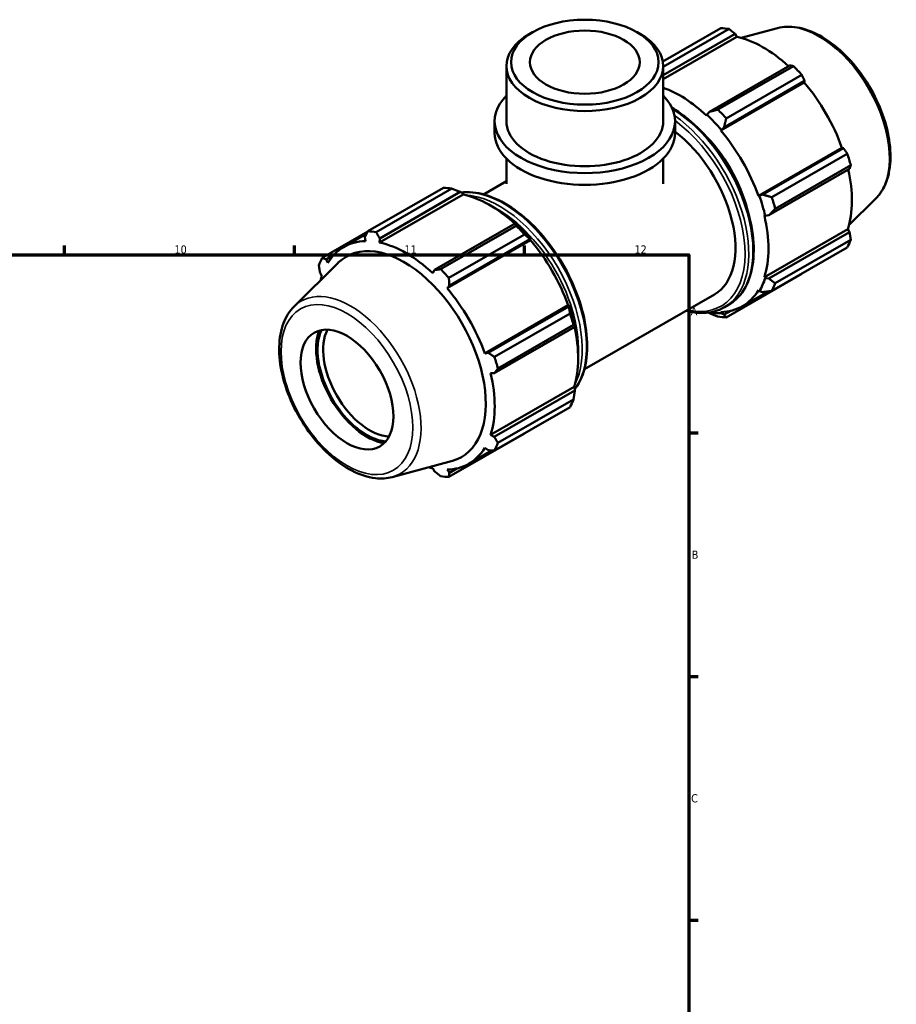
# Model space of a CAD drawing. Header units: millimetres. Extents: x 0 to 931, y 0 to 858.
# Tile 6 of 6: x 617 to 884, y 346 to 646. Entities that reach past the tile are written whole.
import ezdxf

# ---------------------------------------------------------------- set-up
doc = ezdxf.new("R2010")
doc.units = ezdxf.units.MM
for name, color, linetype, lineweight in [('Border (ISO)', 7, 'Continuous', 70), ('Visible (ISO)', 7, 'Continuous', 50), ('Visible Narrow (ISO)', 7, 'Continuous', 35)]:
    doc.layers.add(name, color=color, linetype=linetype, lineweight=lineweight)
doc.styles.add('Note Text (ISO)', font='tahoma.ttf')

# ---------------------------------------------------------------- blocks, each defined once
blk = doc.blocks.new('Borders Default Border')
at = {"layer": 'Border (ISO)'}
for p, q in [((630.75, 574), (630.75, 576.9)), ((700.83, 574), (700.83, 576.9)), ((770.92, 574), (770.92, 576.9)), ((821, 519.75), (823.9, 519.75)), ((821, 445.5), (823.9, 445.5)), ((821, 371.25), (823.9, 371.25))]:
    blk.add_line(p, q, dxfattribs=at)
at = {"layer": 'Border (ISO)', "flags": 128}
blk.add_lwpolyline([(20, 20), (20, 574), (821, 574), (821, 20), (20, 20)], dxfattribs=at)
at = {"layer": 'Border (ISO)', "color": 232, "true_color": 0xca0064, "char_height": 2.5, "attachment_point": 7, "style": 'Note Text (ISO)'}
for s, insert in [('10', (664.29, 574.35)), ('11', (734.37, 574.4)), ('12', (804.46, 574.4)), ('A', (821.59, 555.62)), ('B', (821.89, 481.37)), ('C', (821.73, 407.08))]:
    blk.add_mtext(s, dxfattribs=dict(at, insert=insert))

msp = doc.modelspace()

# ---------------------------------------------------------------- linework, layer by layer
at = {"layer": 'Visible (ISO)'}
for p, q in [((813.115, 632.945), (830.742, 643.096)), ((833.273, 642.851), (813.234, 631.311)), ((848.013, 643.101), (836.983, 640.11)), ((773.384, 641.861), (772.366, 641.27)), ((805.28, 641.861), (806.298, 641.27)), ((813.234, 628.794), (835.097, 641.384)), ((813.234, 627.533), (835.642, 640.437)), ((835.097, 641.384), (835.642, 640.437)), ((765.431, 614.761), (765.431, 631.575)), ((813.234, 614.761), (813.234, 631.575)), ((851.836, 631.745), (827.272, 617.6)), ((829.88, 618.285), (852.906, 631.545)), ((855.437, 628.875), (832.411, 615.615)), ((830.773, 611.878), (856.199, 626.52)), ((831.755, 612.873), (856.318, 627.018)), ((856.318, 627.018), (856.199, 626.52)), ((826.518, 616.727), (826.431, 616.458)), ((827.272, 617.6), (826.518, 616.727)), ((761.845, 611.164), (761.845, 614.761)), ((816.819, 611.164), (816.819, 614.761)), ((830.907, 612.098), (831.755, 612.873)), ((830.773, 611.878), (830.907, 612.098)), ((842.239, 592.019), (867.665, 606.66)), ((868.154, 606.518), (843.59, 592.373)), ((867.665, 606.66), (868.154, 606.518)), ((765.431, 595.703), (765.431, 603.348)), ((813.234, 595.703), (813.234, 603.348)), ((846.293, 591.569), (869.32, 604.829)), ((845.447, 586.121), (870.01, 600.266)), ((870.369, 601.3), (847.342, 588.039)), ((723.227, 581.182), (746.254, 594.443)), ((748.785, 594.197), (725.758, 580.937)), ((758.498, 592.43), (765.431, 596.422)), ((752.233, 592.406), (726.807, 577.764)), ((726.828, 579.036), (751.392, 593.181)), ((751.392, 593.181), (752.146, 592.776)), ((752.146, 592.776), (752.233, 592.406)), ((842.496, 592.025), (842.239, 592.019)), ((843.59, 592.373), (842.496, 592.025)), ((877.945, 591.122), (869.822, 583.084)), ((844.038, 585.963), (844.314, 585.904)), ((844.314, 585.904), (845.447, 586.121)), ((768.13, 583.542), (743.567, 569.397)), ((745.391, 569.631), (768.418, 582.891)), ((768.535, 583.337), (768.13, 583.542)), ((723.181, 581.094), (709.344, 573.126)), ((715.887, 576.408), (722.824, 580.403)), ((722.346, 579.471), (722.465, 578.185)), ((770.949, 580.222), (747.922, 566.961)), ((844.038, 567.215), (869.463, 581.857)), ((870.01, 580.914), (845.447, 566.769)), ((869.463, 581.857), (870.01, 580.914)), ((726.807, 577.764), (726.828, 579.036)), ((772.79, 578.488), (747.365, 563.846)), ((748.049, 564.67), (772.612, 578.815)), ((772.612, 578.815), (772.924, 578.708)), ((772.924, 578.708), (772.79, 578.488)), ((869.32, 576.277), (846.293, 563.017)), ((847.342, 565.34), (870.369, 578.6)), ((710.511, 572.602), (712.778, 573.908)), ((700.719, 558.281), (714.211, 571.631)), ((710.999, 571.531), (710.511, 572.602)), ((708.654, 568.489), (709.201, 567.546)), ((743.567, 569.397), (743.023, 568.426)), ((832.411, 554.96), (855.437, 568.221)), ((844.314, 566.955), (844.038, 567.215)), ((747.365, 563.846), (748.049, 564.67)), ((845.447, 566.769), (844.314, 566.955)), ((789.189, 539.135), (828.837, 561.967)), ((837.352, 558.354), (845.189, 562.867)), ((842.239, 563.23), (842.496, 562.927)), ((842.496, 562.927), (843.59, 562.656)), ((784.256, 558.629), (758.831, 543.987)), ((784.448, 558.315), (759.885, 544.17)), ((784.256, 558.629), (784.513, 558.635)), ((784.513, 558.635), (784.448, 558.315)), ((831.858, 558.029), (833.142, 558.768)), ((761.805, 542.916), (784.832, 556.176)), ((826.93, 556.406), (827.272, 556.222)), ((830.907, 556.202), (830.773, 556.576)), ((831.755, 555.787), (830.907, 556.202)), ((833.78, 556.954), (831.755, 555.787)), ((785.88, 552.646), (762.853, 539.386)), ((786.304, 552.063), (786.331, 552.514)), ((761.741, 537.918), (786.304, 552.063)), ((759.885, 544.17), (758.831, 543.987)), ((760.629, 537.931), (761.741, 537.918)), ((786.055, 533.825), (760.629, 519.183)), ((786.304, 532.711), (761.741, 518.566)), ((786.055, 533.825), (786.331, 533.565)), ((786.331, 533.565), (786.304, 532.711)), ((762.853, 516.686), (785.88, 529.946)), ((784.832, 527.624), (761.805, 514.363)), ((747.922, 506.307), (770.949, 519.567)), ((761.741, 518.566), (760.629, 519.183)), ((753.943, 510.322), (761.022, 514.399)), ((758.831, 515.199), (759.885, 514.453)), ((730.652, 506.302), (748.971, 511.27)), ((743.023, 508.966), (743.567, 508.019)), ((748.049, 507.584), (747.365, 508.545)), ((750.372, 508.922), (748.049, 507.584))]:
    msp.add_line(p, q, dxfattribs=at)
for centre, major_axis, ratio in [((789.332, 632.747), (22.467, 0), 0.5758617), ((789.332, 632.747), (16.731, 0), 0.5758617), ((716.854, 532.964), (9.981, -17.332), 0.5780931)]:
    msp.add_ellipse(centre, major_axis=major_axis, ratio=ratio, dxfattribs=at)
for centre, major_axis, ratio, start_param, end_param in [((843.09, 605.658), (-20.46, 35.53), 0.5780931, 5.8451561, 5.9396837), ((789.332, 631.575), (-23.901, 0), 0.5758617, 5.5016397, 10.2063236), ((843.749, 606.038), (19.028, -33.043), 0.5780931, 2.0696433, 2.6635608), ((843.09, 605.658), (20.46, -35.53), 0.5780931, 1.9181653, 2.0126929), ((818.323, 591.397), (-19.028, 33.043), 0.5780931, 5.1942882, 5.6896403), ((843.749, 606.038), (19.028, -33.043), 0.5780931, 1.2672974, 1.8781627), ((789.332, 614.761), (-27.487, 0), 0.5758617, 5.7667102, 9.9412531), ((820.063, 592.398), (-20.46, 35.53), 0.5780931, 5.059758, 5.1542856), ((818.323, 591.397), (19.233, -33.398), 0.5780931, 1.8781627, 2.0526956), ((789.332, 614.761), (-23.901, 0), 0.5758617, 0, 3.1415927), ((789.332, 611.164), (-27.487, 0), 0.5758617, 0, 3.1415927), ((813.492, 588.614), (15.345, -26.647), 0.5780931, 0, 2.2045024), ((818.323, 591.397), (15.345, -26.647), 0.5780931, 1.1135228, 2.0280699), ((818.323, 591.397), (-19.028, 33.043), 0.5780931, 4.4088901, 5.0197553), ((843.09, 605.658), (20.46, -35.53), 0.5780931, 1.1327672, 1.2272947), ((843.749, 606.038), (19.028, -33.043), 0.5780931, 0.4818993, 1.0759774), ((758.601, 557.005), (-20.46, 35.53), 0.5780931, 5.8451561, 5.9396837), ((760.341, 558.006), (19.028, -33.043), 0.5780931, 2.0696433, 2.6635608), ((818.323, 591.397), (19.233, -33.398), 0.5780931, 1.0927645, 1.2672974), ((820.063, 592.398), (-20.46, 35.53), 0.5780931, 4.2743598, 4.3688874), ((818.323, 591.397), (-19.028, 33.043), 0.5780931, 3.6234919, 4.2343571), ((758.601, 557.005), (20.46, -35.53), 0.5780931, 1.9181653, 2.0126929), ((760.341, 558.006), (-19.233, 33.398), 0.5780931, 5.0197553, 5.1942882), ((735.574, 543.744), (-20.46, 35.53), 0.5780931, 5.8451561, 5.9396837), ((734.915, 543.365), (-19.028, 33.043), 0.5780931, 5.9796864, 6.5905516), ((734.248, 542.981), (-17.58, 30.529), 0.5780931, 2.9904271, 6.4343509), ((734.915, 543.365), (-19.028, 33.043), 0.5780931, 5.1942882, 5.8051535), ((760.341, 558.006), (19.028, -33.043), 0.5780931, 1.2672974, 1.8781627), ((843.09, 605.658), (20.46, -35.53), 0.5780931, 0.347369, 0.4418966), ((735.574, 543.744), (-20.46, 35.53), 0.5780931, 0.347369, 0.4418966), ((734.915, 543.365), (19.028, -33.043), 0.5780931, 3.6234919, 3.6713934), ((735.574, 543.744), (20.46, -35.53), 0.5780931, 1.9181653, 2.0126929), ((818.323, 591.397), (19.233, -33.398), 0.5780931, 0.3073663, 0.4818993), ((820.063, 592.398), (20.46, -35.53), 0.5780931, 0.347369, 0.4418966), ((734.915, 543.365), (-19.028, 33.043), 0.5780931, 4.4088901, 5.0197553), ((818.323, 591.397), (19.028, -33.043), 0.5780931, 5.9796864, 6.5905516), ((760.341, 558.006), (-19.233, 33.398), 0.5780931, 4.2343571, 4.4088901), ((758.601, 557.005), (20.46, -35.53), 0.5780931, 1.1327672, 1.2272947), ((818.323, 591.397), (19.233, -33.398), 0.5780931, 5.8378317, 5.9796864), ((820.063, 592.398), (20.46, -35.53), 0.5780931, 5.8451561, 5.9396837), ((722.893, 536.442), (-10.887, 18.905), 0.5780931, 0.4341624, 2.7074303), ((722.893, 536.442), (-10.579, 18.372), 0.5780931, 0.390948, 2.7506446), ((723.742, 536.931), (9.981, -17.332), 0.5780931, 3.4925062, 5.9322717), ((760.341, 558.006), (19.028, -33.043), 0.5780931, 0.4818993, 1.0759774), ((735.574, 543.744), (20.46, -35.53), 0.5780931, 1.1327672, 1.2272947), ((734.915, 543.365), (-19.028, 33.043), 0.5780931, 3.6234919, 4.2343571), ((758.601, 557.005), (20.46, -35.53), 0.5780931, 0.347369, 0.4418966), ((735.574, 543.744), (20.46, -35.53), 0.5780931, 0.347369, 0.4418966), ((734.915, 543.365), (19.028, -33.043), 0.5780931, 5.9796864, 6.5905516), ((734.915, 543.365), (19.028, -33.043), 0.5780931, 5.7533846, 5.8051535), ((735.574, 543.744), (20.46, -35.53), 0.5780931, 5.8451561, 5.9396837)]:
    msp.add_ellipse(centre, major_axis=major_axis, ratio=ratio, start_param=start_param, end_param=end_param, dxfattribs=at)
for points, weights in [([(835.097, 641.384), (834.208, 642.105), (833.273, 642.851)], [1.00242705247, 1.00162169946, 1]), ([(852.906, 631.545), (852.364, 631.649), (851.836, 631.745)], [1, 1.00162169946, 1.00242705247]), ([(856.318, 627.018), (855.89, 627.93), (855.437, 628.875)], [1.00242705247, 1.00162169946, 1]), ([(829.88, 618.285), (828.538, 617.929), (827.272, 617.6)], [1.01528260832, 1.01089538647, 1.00570546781]), ([(831.755, 612.873), (832.064, 614.209), (832.411, 615.615)], [1.00570546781, 1.01089538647, 1.01528260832]), ([(869.32, 604.829), (868.729, 605.693), (868.154, 606.518)], [1, 1.00162169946, 1.00242705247]), ([(870.01, 600.266), (870.189, 600.775), (870.369, 601.3)], [1.00242705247, 1.00162169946, 1]), ([(748.785, 594.197), (750.126, 593.685), (751.392, 593.181)], [1.01528260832, 1.01089538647, 1.00570546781]), ([(846.293, 591.569), (844.903, 591.973), (843.59, 592.373)], [1.01528260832, 1.01089538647, 1.00570546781]), ([(845.447, 586.121), (846.364, 587.054), (847.342, 588.039)], [1.00570546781, 1.01089538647, 1.01528260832]), ([(768.13, 583.542), (768.282, 583.23), (768.418, 582.891)], [1.00570546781, 1.01089538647, 1.01528260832]), ([(722.346, 579.471), (722.774, 580.307), (723.227, 581.182)], [1.00242705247, 1.00162169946, 1]), ([(725.758, 580.937), (726.3, 579.965), (726.828, 579.036)], [1, 1.00162169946, 1.00242705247]), ([(770.949, 580.222), (771.809, 579.51), (772.612, 578.815)], [1.01528260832, 1.01089538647, 1.00570546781]), ([(870.369, 578.6), (870.189, 579.782), (870.01, 580.914)], [1, 1.00162169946, 1.00242705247]), ([(708.654, 568.489), (708.475, 569.62), (708.296, 570.803)], [1.00242705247, 1.00162169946, 1]), ([(709.344, 573.126), (709.935, 572.857), (710.511, 572.602)], [1, 1.00162169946, 1.00242705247]), ([(743.567, 569.397), (744.457, 569.51), (745.391, 569.631)], [1.00242705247, 1.00162169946, 1]), ([(855.437, 568.221), (855.46, 568.265), (855.483, 568.309)], [1, 1.00008171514, 1.00016135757]), ([(747.922, 566.961), (747.983, 565.79), (748.049, 564.67)], [1, 1.00162169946, 1.00242705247]), ([(847.342, 565.34), (846.364, 566.062), (845.447, 566.769)], [1.01528260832, 1.01089538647, 1.00570546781]), ([(843.59, 562.656), (844.903, 562.826), (846.293, 563.017)], [1.00570546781, 1.01089538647, 1.01528260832]), ([(784.448, 558.315), (784.647, 557.274), (784.832, 556.176)], [1.00570546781, 1.01089538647, 1.01528260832]), ([(827.272, 556.222), (828.538, 555.718), (829.88, 555.206)], [1.00570546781, 1.01089538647, 1.01528260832]), ([(832.411, 554.96), (832.064, 555.376), (831.755, 555.787)], [1.01528260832, 1.01089538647, 1.00570546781]), ([(785.88, 552.646), (786.108, 552.355), (786.304, 552.063)], [1.01528260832, 1.01089538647, 1.00570546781]), ([(759.885, 544.17), (760.821, 543.553), (761.805, 542.916)], [1.00242705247, 1.00162169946, 1]), ([(762.853, 539.386), (762.282, 538.635), (761.741, 537.918)], [1, 1.00162169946, 1.00242705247]), ([(786.304, 532.711), (786.108, 531.363), (785.88, 529.946)], [1.00570546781, 1.01089538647, 1.01528260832]), ([(771.035, 519.679), (770.992, 519.623), (770.949, 519.567)], [1.01483591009, 1.01506028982, 1.01528260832]), ([(761.741, 518.566), (762.282, 517.643), (762.853, 516.686)], [1.00242705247, 1.00162169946, 1]), ([(761.805, 514.363), (760.821, 514.407), (759.885, 514.453)], [1, 1.00162169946, 1.00242705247]), ([(745.391, 506.552), (744.457, 507.298), (743.567, 508.019)], [1, 1.00162169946, 1.00242705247]), ([(748.049, 507.584), (747.983, 506.956), (747.922, 506.307)], [1.00242705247, 1.00162169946, 1])]:
    msp.add_rational_spline(points, weights, degree=2, dxfattribs=at)
for points, knots in [([(848.013, 643.101), (849.89, 643.611), (851.923, 643.673), (856.27, 642.957), (858.599, 642.102), (863.28, 639.531), (865.631, 637.782), (870.061, 633.603), (872.14, 631.173), (875.828, 625.888), (877.439, 623.035), (880.042, 617.175), (881.034, 614.169), (882.296, 608.278), (882.563, 605.395), (882.3, 600.028), (881.771, 597.542), (880.101, 593.749), (879.137, 592.302), (877.945, 591.122)], [5.6508865, 5.6508865, 5.6508865, 5.6508865, 5.9414672, 5.9414672, 6.2600776, 6.2600776, 6.59097, 6.59097, 6.9211718, 6.9211718, 7.2498571, 7.2498571, 7.5786217, 7.5786217, 7.9089938, 7.9089938, 8.2396148, 8.2396148, 8.4901479, 8.4901479, 8.4901479, 8.4901479]), ([(815.919, 618.777), (817.219, 618.018), (818.514, 617.146), (822.468, 614.124), (825.064, 611.622), (829.835, 605.968), (832.009, 602.817), (835.725, 596.18), (837.266, 592.697), (839.56, 585.739), (840.312, 582.266), (840.943, 575.671), (840.822, 572.551), (839.692, 566.986), (838.687, 564.538), (836.139, 560.975), (834.745, 559.692), (833.142, 558.768)], [6.2902486, 6.2902486, 6.2902486, 6.2902486, 6.4446419, 6.4446419, 6.7683308, 6.7683308, 7.0913845, 7.0913845, 7.4141927, 7.4141927, 7.737316, 7.737316, 8.0610677, 8.0610677, 8.3836775, 8.3836775, 8.6413135, 8.6413135, 8.6413135, 8.6413135]), ([(751.734, 592.997), (752.237, 593.06), (752.749, 593.096), (755.695, 593.16), (758.289, 592.653), (763.632, 590.583), (766.384, 588.995), (771.734, 584.908), (774.329, 582.406), (779.1, 576.751), (781.274, 573.6), (784.99, 566.964), (786.531, 563.48), (788.825, 556.523), (789.577, 553.05), (790.209, 546.455), (790.087, 543.334), (788.957, 537.77), (787.952, 535.322), (786.463, 533.239), (786.389, 533.139), (786.315, 533.04)], [5.738598, 5.738598, 5.738598, 5.738598, 5.8061874, 5.8061874, 6.121586, 6.121586, 6.4446419, 6.4446419, 6.7683308, 6.7683308, 7.0913845, 7.0913845, 7.4141927, 7.4141927, 7.737316, 7.737316, 8.0610677, 8.0610677, 8.3836775, 8.3836775, 8.4001973, 8.4001973, 8.4001973, 8.4001973]), ([(700.719, 558.281), (699.336, 556.912), (698.262, 555.186), (696.699, 551.066), (696.27, 548.623), (696.143, 543.284), (696.476, 540.373), (697.867, 534.443), (698.925, 531.425), (701.645, 525.583), (703.304, 522.758), (707.066, 517.565), (709.167, 515.198), (713.629, 511.149), (715.99, 509.472), (720.764, 507.005), (723.179, 506.215), (727.298, 505.755), (729.033, 505.863), (730.652, 506.302)], [0.9346301, 0.9346301, 0.9346301, 0.9346301, 1.2252108, 1.2252108, 1.5438212, 1.5438212, 1.8747136, 1.8747136, 2.2049154, 2.2049154, 2.5336007, 2.5336007, 2.8623653, 2.8623653, 3.1927374, 3.1927374, 3.5233584, 3.5233584, 3.7738915, 3.7738915, 3.7738915, 3.7738915]), ([(831.858, 558.029), (829.951, 556.931), (827.752, 556.346), (823.719, 556.259), (821.962, 556.489), (820.166, 556.973)], [2.3581282, 2.3581282, 2.3581282, 2.3581282, 2.66459471, 2.66459471, 2.88252007, 2.88252007, 2.88252007, 2.88252007])]:
    msp.add_open_spline(points, degree=3, knots=knots, dxfattribs=at)
at = {"layer": 'Visible Narrow (ISO)'}
for centre, major_axis, start_param, end_param in [((860.69, 615.794), (-15.139, 26.289), 3.2927583, 6.1320197), ((815.342, 589.68), (17.8, -30.911), 0, 2.3287995), ((814.057, 588.94), (17.8, -30.911), 0, 2.25464), ((813.492, 588.614), (17.401, -30.218), 5.7921536, 8.5060354), ((764.607, 560.463), (-17.8, 30.911), 3.3948729, 6.0322688), ((763.322, 559.723), (17.8, -30.911), 0.3513299, 2.7902628), ((762.757, 559.398), (17.401, -30.218), 0.6924631, 2.4491295), ((717.974, 533.609), (-15.139, 26.289), 2.9904271, 6.4343509)]:
    msp.add_ellipse(centre, major_axis=major_axis, ratio=0.5780931, start_param=start_param, end_param=end_param, dxfattribs=at)
msp.add_ellipse((716.854, 532.964), major_axis=(14.163, -24.594), ratio=0.5780931, dxfattribs=at)

# ---------------------------------------------------------------- block references
msp.add_blockref('Borders Default Border', (0, 0))

doc.saveas('drawing.dxf')
